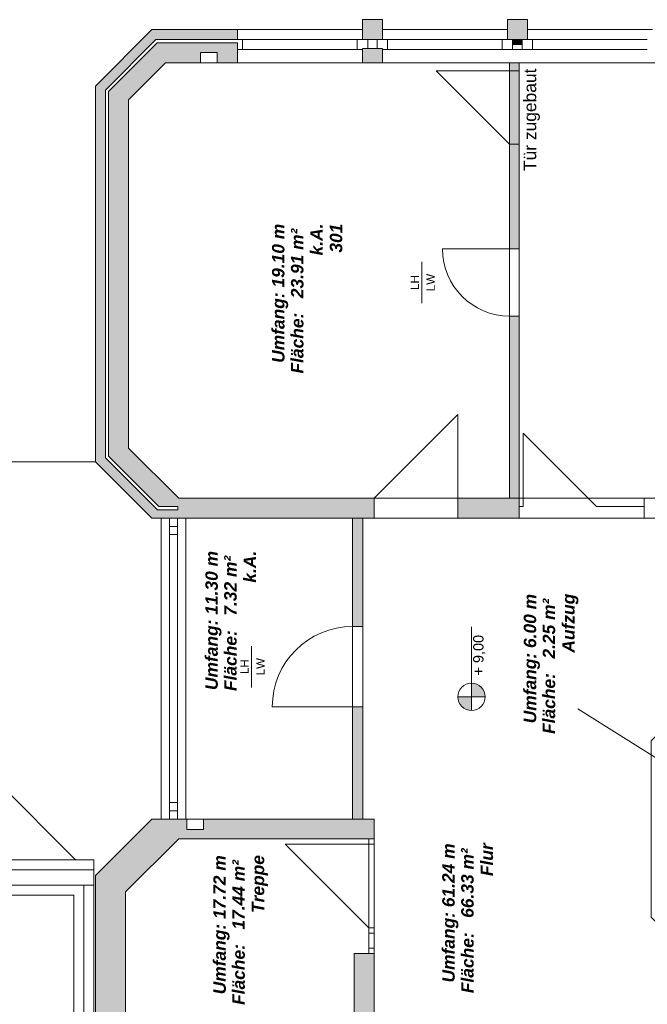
# Model space of a CAD drawing. Header units: metres. Extents: x -49 to 152, y -127 to 99.
# Tile 171 of 177: x -1 to 6, y 63 to 75. Entities that reach past the tile are written whole.
import ezdxf

# ---------------------------------------------------------------- set-up
doc = ezdxf.new("R2010")
doc.units = ezdxf.units.M
doc.layers.add('_OG 3 - B (3D)', color=7, linetype='Continuous', lineweight=9)
doc.layers.add('COE_Bestand-allg.', color=7, linetype='Continuous', lineweight=9)
doc.styles.add('Arial', font='arial.ttf')
doc.styles.add('Arial (bold italic)', font='arialbi.ttf')

# ---------------------------------------------------------------- blocks, each defined once
blk = doc.blocks.new('Group-56')
at = {"layer": 'COE_Bestand-allg.', "linetype": 'Continuous', "lineweight": 0, "transparency": 33554687}
for points in [[(3.16, 74.518), (3.16, 74.758), (2.92, 74.758), (2.92, 74.518)], [(4.91, 74.518), (4.91, 74.758), (4.67, 74.758), (4.67, 74.518)], [(0.461, 68.878), (0.69, 68.878), (0.69, 68.838), (0.445, 68.838), (-0.185, 69.467), (-0.185, 73.907), (0.425, 74.518), (1.41, 74.518), (1.41, 74.638), (0.375, 74.638), (-0.305, 73.956), (-0.305, 69.418), (0.375, 68.738), (2.8, 68.738), (2.8, 67.428), (2.925, 67.428), (2.925, 68.738), (3.06, 68.738), (3.06, 68.978), (0.701, 68.978), (0.095, 69.583), (0.095, 73.791), (0.541, 74.238), (0.965, 74.238), (0.965, 74.363), (1.165, 74.363), (1.165, 74.238), (1.41, 74.238), (1.41, 74.478), (0.441, 74.478), (-0.145, 73.89), (-0.145, 69.484)], [(4.847, 74.458), (4.847, 74.518), (4.732, 74.518), (4.732, 74.458)], [(3.16, 74.238), (3.16, 74.41), (2.92, 74.41), (2.92, 74.238)], [(4.81, 71.988), (4.81, 74.238), (4.695, 74.238), (4.695, 71.988)], [(4.81, 68.978), (4.81, 71.178), (4.695, 71.178), (4.695, 68.978)], [(4.81, 68.738), (4.81, 68.978), (4.07, 68.978), (4.07, 68.738)], [(3.06, 64.863), (3.06, 65.103), (2.925, 65.103), (2.925, 66.458), (2.8, 66.458), (2.8, 65.103), (1, 65.103), (1, 64.978), (0.8, 64.978), (0.8, 65.103), (0.375, 65.103), (-0.305, 64.423), (-0.305, 60.473), (-0.205, 60.473), (-0.205, 60.491), (0.06, 60.491), (0.06, 64.222), (0.701, 64.863)], [(3.566, 55.488), (3.87, 55.488), (3.87, 55.568), (3.91, 55.568), (3.91, 55.728), (3.666, 55.728), (3.577, 55.639), (3.436, 55.781), (3.524, 55.869), (3.22, 56.173), (3.22, 60.988), (4.39, 60.988), (4.39, 61.228), (3.06, 61.228), (3.06, 63.478), (2.82, 63.478), (2.82, 58.944), (2.354, 58.478), (2.22, 58.478), (2.22, 58.113), (2.82, 58.113), (2.82, 56.008), (3.5, 55.328), (3.91, 55.328), (3.91, 55.448), (3.55, 55.448), (2.94, 56.057), (2.94, 58.113), (2.98, 58.113), (2.98, 56.074)]]:
    blk.add_hatch(color=252, dxfattribs=at).paths.add_polyline_path(points)
h = blk.add_hatch(color=252, dxfattribs=at)
edge = h.paths.add_edge_path()
edge.add_arc((4.235, 66.579), 0.165, 360, 450)
edge.add_line((4.235, 66.744), (4.235, 66.579))
edge.add_line((4.235, 66.579), (4.4, 66.579))
h = blk.add_hatch(color=252, dxfattribs=at)
edge = h.paths.add_edge_path()
edge.add_line((4.235, 66.414), (4.235, 66.579))
edge.add_line((4.235, 66.579), (4.07, 66.579))
edge.add_arc((4.235, 66.579), 0.165, 180, 270)
at = {"layer": 'COE_Bestand-allg.', "color": 7, "linetype": 'Continuous', "lineweight": 9, "transparency": 33554687}
for p, q in [((0.375, 74.638), (-0.305, 73.956)), ((1.41, 74.638), (0.375, 74.638)), ((1.41, 74.638), (1.41, 74.518)), ((1.41, 74.638), (2.92, 74.638)), ((4.67, 74.638), (3.16, 74.638)), ((4.91, 74.638), (6.42, 74.638)), ((0.425, 74.518), (-0.185, 73.907)), ((0.441, 74.478), (-0.145, 73.89)), ((1.41, 74.518), (0.425, 74.518)), ((1.41, 74.478), (0.441, 74.478)), ((1.41, 74.518), (1.472, 74.518)), ((1.41, 74.478), (1.41, 74.238)), ((1.472, 74.518), (1.472, 74.398)), ((1.472, 74.518), (2.857, 74.518)), ((2.92, 74.518), (2.857, 74.518)), ((2.857, 74.518), (2.857, 74.398)), ((2.982, 74.518), (2.982, 74.41)), ((3.097, 74.518), (3.097, 74.41)), ((3.16, 74.518), (3.223, 74.518)), ((3.223, 74.518), (3.223, 74.398)), ((4.607, 74.518), (3.223, 74.518)), ((4.67, 74.518), (4.607, 74.518)), ((4.607, 74.518), (4.607, 74.398)), ((4.732, 74.458), (4.732, 74.518)), ((4.732, 74.458), (4.732, 74.398)), ((4.847, 74.458), (4.732, 74.458)), ((4.847, 74.458), (4.847, 74.518)), ((4.847, 74.458), (4.847, 74.398)), ((4.91, 74.518), (4.972, 74.518)), ((4.972, 74.518), (4.972, 74.398)), ((4.972, 74.518), (6.357, 74.518)), ((1.41, 74.398), (1.472, 74.398)), ((1.472, 74.398), (2.857, 74.398)), ((2.92, 74.398), (2.857, 74.398)), ((3.16, 74.398), (3.223, 74.398)), ((4.607, 74.398), (3.223, 74.398)), ((4.732, 74.398), (4.607, 74.398)), ((4.847, 74.398), (4.732, 74.398)), ((4.847, 74.398), (4.972, 74.398)), ((4.972, 74.398), (6.357, 74.398)), ((0.541, 74.238), (0.095, 73.791)), ((1.41, 74.238), (0.541, 74.238)), ((2.92, 74.238), (1.41, 74.238)), ((6.42, 74.238), (3.16, 74.238)), ((4.695, 74.138), (4.695, 74.238)), ((4.81, 74.138), (4.81, 74.238)), ((4.695, 74.138), (3.81, 74.138)), ((3.81, 74.138), (4.695, 73.253)), ((4.695, 73.253), (4.695, 74.138)), ((4.81, 74.138), (4.695, 74.138)), ((4.81, 74.138), (4.81, 73.253)), ((-0.305, 69.418), (-0.305, 73.956)), ((-0.185, 69.467), (-0.185, 73.907)), ((-0.145, 69.484), (-0.145, 73.89)), ((0.095, 69.583), (0.095, 73.791)), ((4.81, 73.253), (4.695, 73.253)), ((4.695, 71.988), (4.695, 73.253)), ((4.81, 71.988), (4.81, 73.253)), ((4.695, 71.988), (3.885, 71.988)), ((4.695, 71.988), (4.81, 71.988)), ((3.635, 71.333), (3.635, 71.833)), ((4.695, 71.178), (4.81, 71.178)), ((4.695, 68.978), (4.695, 71.178)), ((4.81, 68.738), (4.81, 71.178)), ((4.07, 69.988), (3.06, 68.978)), ((4.07, 68.978), (4.07, 69.988)), ((4.86, 68.878), (4.86, 69.763)), ((4.86, 69.763), (5.745, 68.878)), ((0.095, 69.583), (0.701, 68.978)), ((-0.185, 69.467), (0.445, 68.838)), ((-0.145, 69.484), (0.461, 68.878)), ((-0.305, 69.418), (-3.255, 69.418)), ((-0.305, 69.418), (0.375, 68.738)), ((0.701, 68.978), (3.06, 68.978)), ((3.06, 68.738), (3.06, 68.978)), ((4.07, 68.978), (4.81, 68.978)), ((4.07, 68.738), (4.07, 68.978)), ((6.32, 68.738), (6.32, 68.978)), ((6.32, 68.978), (12.125, 68.978)), ((0.69, 68.878), (0.461, 68.878)), ((0.69, 68.838), (0.69, 68.878)), ((4.86, 68.878), (4.81, 68.878)), ((6.32, 68.878), (5.745, 68.878)), ((0.375, 68.738), (3.06, 68.738)), ((0.69, 68.838), (0.445, 68.838)), ((0.487, 68.738), (0.487, 65.103)), ((0.588, 68.738), (0.588, 65.103)), ((0.688, 68.738), (0.688, 65.103)), ((0.787, 68.738), (0.787, 65.103)), ((2.8, 67.428), (2.8, 68.738)), ((2.925, 67.428), (2.925, 68.738)), ((4.07, 68.738), (4.81, 68.738)), ((6.32, 68.738), (12.125, 68.738)), ((0.588, 68.638), (0.688, 68.638)), ((0.588, 68.538), (0.688, 68.538)), ((-3.255, 67.318), (-0.547, 64.61)), ((2.925, 67.428), (2.8, 67.428)), ((4.235, 67.426), (4.235, 66.744)), ((1.58, 66.693), (1.58, 67.193)), ((4.235, 66.744), (4.235, 66.414)), ((4.07, 66.579), (4.4, 66.579)), ((2.8, 66.458), (1.83, 66.458)), ((2.925, 66.458), (2.8, 66.458)), ((2.8, 65.103), (2.8, 66.458)), ((2.925, 65.103), (2.925, 66.458)), ((5.518, 66.434), (7.017, 65.49)), ((0.588, 65.303), (0.688, 65.303)), ((0.588, 65.203), (0.688, 65.203)), ((-0.305, 64.423), (0.375, 65.103)), ((0.375, 65.103), (3.06, 65.103)), ((3.06, 65.103), (3.06, 64.863)), ((0.06, 64.222), (0.701, 64.863)), ((0.701, 64.863), (3.06, 64.863)), ((2.995, 64.863), (2.995, 64.798)), ((3.06, 64.863), (3.06, 64.798)), ((2.995, 64.798), (1.985, 64.798)), ((1.985, 64.798), (2.995, 63.788)), ((2.995, 64.798), (3.06, 64.798)), ((-0.325, 64.61), (-8.1, 64.61)), ((-0.325, 64.61), (-0.325, 58.784)), ((-0.325, 64.49), (-8.125, 64.49)), ((-0.305, 64.423), (-0.305, 60.473)), ((-0.325, 64.303), (-8.202, 64.303)), ((-0.445, 64.303), (-0.445, 58.735)), ((0.06, 64.222), (0.06, 60.491)), ((-0.565, 64.183), (-8.252, 64.183)), ((-0.565, 64.183), (-0.565, 58.685)), ((2.995, 63.788), (2.995, 63.478)), ((2.995, 63.788), (3.06, 63.788)), ((3.06, 63.788), (3.06, 63.478)), ((2.995, 63.723), (3.06, 63.723)), ((2.995, 63.543), (3.06, 63.543)), ((2.82, 63.478), (2.82, 58.944)), ((2.82, 63.478), (3.06, 63.478)), ((3.06, 63.478), (3.06, 61.228))]:
    blk.add_line(p, q, dxfattribs=at)
at = {"layer": 'COE_Bestand-allg.', "color": 7, "linetype": 'Continuous', "lineweight": 9, "transparency": 33554687, "flags": 128}
for points in [[(3.16, 74.518), (3.16, 74.758), (2.92, 74.758), (2.92, 74.518)], [(3.16, 74.518), (2.92, 74.518), (2.92, 74.758), (3.16, 74.758)], [(4.91, 74.518), (4.91, 74.758), (4.67, 74.758), (4.67, 74.518)], [(4.67, 74.518), (4.91, 74.518), (4.91, 74.758), (4.67, 74.758)], [(0.461, 68.878), (0.69, 68.878), (0.69, 68.838), (0.445, 68.838), (-0.185, 69.467), (-0.185, 73.907), (0.425, 74.518), (1.41, 74.518), (1.41, 74.638), (0.375, 74.638), (-0.305, 73.956), (-0.305, 69.418), (0.375, 68.738), (2.8, 68.738), (2.8, 67.428), (2.925, 67.428), (2.925, 68.738), (3.06, 68.738), (3.06, 68.978), (0.701, 68.978), (0.095, 69.583), (0.095, 73.791), (0.541, 74.238), (0.965, 74.238), (0.965, 74.363), (1.165, 74.363), (1.165, 74.238), (1.41, 74.238), (1.41, 74.478), (0.441, 74.478), (-0.145, 73.89), (-0.145, 69.484)], [(4.847, 74.458), (4.847, 74.518), (4.732, 74.518), (4.732, 74.458)], [(3.16, 74.238), (3.16, 74.41), (2.92, 74.41), (2.92, 74.238)], [(3.16, 74.238), (2.92, 74.238), (2.92, 74.41), (3.16, 74.41)], [(4.695, 74.238), (4.695, 68.978), (0.701, 68.978), (0.095, 69.583), (0.095, 73.791), (0.541, 74.238)], [(4.81, 71.988), (4.81, 74.238), (4.695, 74.238), (4.695, 71.988)], [(11.732, 74.238), (11.732, 68.978), (4.81, 68.978), (4.81, 74.238)], [(4.81, 68.978), (4.81, 71.178), (4.695, 71.178), (4.695, 68.978)], [(4.81, 68.738), (4.81, 68.978), (4.07, 68.978), (4.07, 68.738)], [(2.8, 68.738), (2.8, 65.103), (0.787, 65.103), (0.787, 68.738)], [(2.925, 68.738), (2.925, 65.103), (3.06, 65.103), (3.06, 61.228), (5.162, 61.228), (11.97, 61.228), (11.97, 63.238), (7.085, 63.238), (6.405, 63.918), (6.405, 66.048), (7.085, 66.728), (20.87, 66.728), (20.87, 68.738)], [(3.06, 64.863), (3.06, 65.103), (2.925, 65.103), (2.925, 66.458), (2.8, 66.458), (2.8, 65.103), (1, 65.103), (1, 64.978), (0.8, 64.978), (0.8, 65.103), (0.375, 65.103), (-0.305, 64.423), (-0.305, 60.473), (-0.205, 60.473), (-0.205, 60.491), (0.06, 60.491), (0.06, 64.222), (0.701, 64.863)], [(2.82, 63.478), (2.82, 58.944), (2.354, 58.478), (0.526, 58.478), (0.06, 58.944), (0.06, 60.533), (0.06, 64.222), (0.701, 64.863), (2.995, 64.863), (2.995, 63.478)]]:
    blk.add_lwpolyline(points, close=True, dxfattribs=at)
for points in [[(4.4, 66.579, 0.414214), (4.235, 66.744), (4.235, 66.579)], [(4.235, 66.414), (4.235, 66.579), (4.07, 66.579, 0.414214)]]:
    blk.add_lwpolyline(points, format="xyb", close=True, dxfattribs=at)
blk.add_lwpolyline([(3.06, 61.228), (3.06, 63.478), (2.82, 63.478), (2.82, 58.944)], dxfattribs=at)
at = {"layer": 'COE_Bestand-allg.', "color": 7, "linetype": 'Continuous', "lineweight": 9, "transparency": 33554687}
blk.add_circle((4.235, 66.579), 0.165, dxfattribs=at)
for centre, radius, start, end in [((4.695, 71.988), 0.81, 180, 270), ((2.8, 66.458), 0.97, 90, 180)]:
    blk.add_arc(centre, radius, start, end, dxfattribs=at)
at = {"layer": 'COE_Bestand-allg.', "color": 7, "transparency": 33554687, "rotation": 90}
for s, insert, char_height, attachment_point, line_spacing_factor, style in [('Tür zugebaut', (4.866, 72.93), 0.15027, 1, 0.25, 'Arial'), ('Umfang: 19.10 m', (1.827, 70.613), 0.15027, 1, 0.25, 'Arial (bold italic)'), ('k.A.', (2.29, 71.91), 0.1503, 1, 0.25, 'Arial (bold italic)'), ('301', (2.525, 71.944), 0.1503, 1, 0.25, 'Arial (bold italic)'), ('Fläche:   23.91 m² ', (2.056, 70.484), 0.15027, 1, 0.25, 'Arial (bold italic)'), ('LH', (3.501, 71.583), 0.1002, 2, 0.25, 'Arial'), ('LW', (3.792, 71.583), 0.1002, 8, 0.25, 'Arial'), ('k.A.', (1.485, 67.958), 0.1503, 1, 0.25, 'Arial (bold italic)'), ('Umfang: 11.30 m', (1.022, 66.661), 0.15027, 1, 0.25, 'Arial (bold italic)'), ('Fläche:   7.32 m² ', (1.25, 66.649), 0.15027, 1, 0.25, 'Arial (bold italic)'), ('Umfang: 6.00 m', (4.866, 66.259), 0.15027, 1, 0.25, 'Arial (bold italic)'), ('Aufzug', (5.33, 67.113), 0.1503, 1, 0.25, 'Arial (bold italic)'), ('Fläche:   2.25 m² ', (5.095, 66.131), 0.15027, 1, 0.25, 'Arial (bold italic)'), ('+ 9,00', (4.255, 66.836), 0.1252, 1, 1.002187, 'Arial'), ('LH', (1.446, 66.943), 0.1002, 2, 0.25, 'Arial'), ('LW', (1.737, 66.943), 0.1002, 8, 0.25, 'Arial'), ('Umfang: 61.24 m', (3.882, 63.129), 0.15027, 1, 0.25, 'Arial (bold italic)'), ('Flur', (4.345, 64.414), 0.1503, 1, 0.25, 'Arial (bold italic)'), ('Umfang: 17.72 m', (1.119, 62.986), 0.15027, 1, 0.25, 'Arial (bold italic)'), ('Treppe', (1.582, 63.968), 0.1503, 1, 0.25, 'Arial (bold italic)'), ('Fläche:   66.33 m² ', (4.111, 63), 0.15027, 1, 0.25, 'Arial (bold italic)'), ('Fläche:   17.44 m² ', (1.348, 62.858), 0.15027, 1, 0.25, 'Arial (bold italic)')]:
    blk.add_mtext(s, dxfattribs=dict(at, insert=insert, char_height=char_height, attachment_point=attachment_point, line_spacing_factor=line_spacing_factor, style=style))
blk = doc.blocks.new('OG 3 - B (3D)')
at = {"layer": 'COE_Bestand-allg.', "color": 7, "transparency": 33554687}
blk.add_blockref('Group-56', (0, 0), dxfattribs=at)

msp = doc.modelspace()

# ---------------------------------------------------------------- block references
at = {"layer": '_OG 3 - B (3D)'}
msp.add_blockref('OG 3 - B (3D)', (0, 0), dxfattribs=at)

doc.saveas('drawing.dxf')
